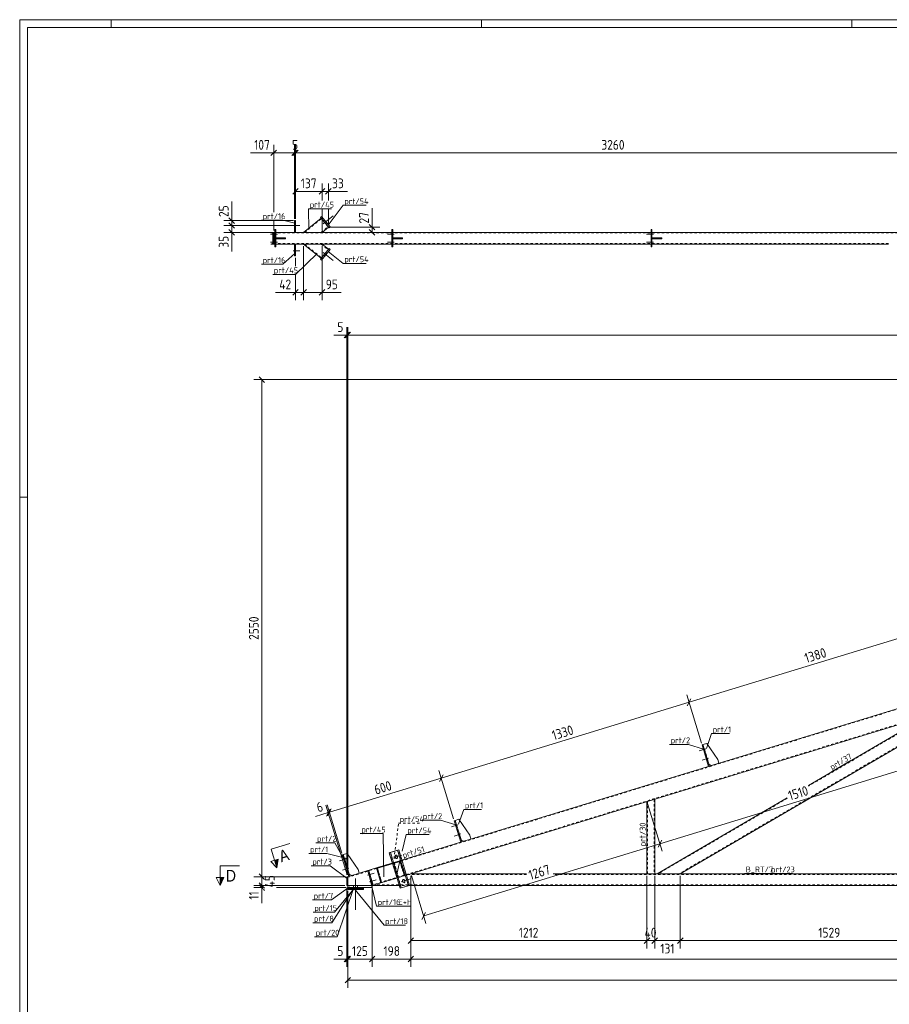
# Model space of a CAD drawing. Header units: millimetres. Extents: x 1 to 1188, y 1 to 840.
# Tile 2 of 7: x 1 to 447, y 335 to 840. Entities that reach past the tile are written whole.
import ezdxf

# ---------------------------------------------------------------- set-up
doc = ezdxf.new("R2010")
doc.units = ezdxf.units.MM
doc.header["$LTSCALE"] = 0.6
doc.linetypes.add('XKITLINE00', pattern=[0])
doc.linetypes.add('XKITLINE02', pattern=[4, 2, -2])
for name, color, linetype, lineweight in [('Bolt', 7, 'Continuous', 0), ('DrawingSheet', 5, 'Continuous', 0), ('Part', 2, 'Continuous', 0), ('PartMark', 3, 'Continuous', 0), ('Section', 6, 'Continuous', 0), ('Z-DIMENSIONS', 1, 'Continuous', 0)]:
    doc.layers.add(name, color=color, linetype=linetype, lineweight=lineweight)
doc.styles.add('ARIAL', font='ARIAL.TTF')
doc.styles.add('ISOCPEUR', font='ISOCPEUR.TTF')

msp = doc.modelspace()

# ---------------------------------------------------------------- hatches: boundary and pattern name
at = {"layer": 'Section'}
for points in [[(133.66, 409.33), (132.91, 404.92), (131.74, 408.75)], [(105.84, 399.9), (103.84, 395.9), (103.84, 399.9)]]:
    msp.add_hatch(color=6, dxfattribs=at).paths.add_polyline_path(points, flags=17)

# ---------------------------------------------------------------- linework, layer by layer
at = {"layer": 'Bolt', "color": 4, "linetype": 'XKITLINE00', "lineweight": 0}
for p, q in [((156.76, 735.26), (161.79, 739.37)), ((141.28, 734.41), (144.83, 734.41)), ((142.03, 735.11), (142.53, 735.11)), ((142.03, 733.71), (142.53, 733.71)), ((156.96, 736.59), (157.58, 737.09)), ((158.1, 735.19), (158.72, 735.7)), ((133.23, 729.91), (129.68, 729.91)), ((133.23, 729.91), (129.68, 729.91)), ((132.48, 730.61), (131.98, 730.61)), ((132.48, 730.61), (131.98, 730.61)), ((132.48, 729.21), (131.98, 729.21)), ((132.48, 729.21), (131.98, 729.21)), ((193.23, 729.91), (189.68, 729.91)), ((193.23, 729.91), (189.68, 729.91)), ((192.48, 730.61), (191.98, 730.61)), ((192.48, 730.61), (191.98, 730.61)), ((192.48, 729.21), (191.98, 729.21)), ((192.48, 729.21), (191.98, 729.21)), ((326.23, 729.91), (322.68, 729.91)), ((326.23, 729.91), (322.68, 729.91)), ((325.48, 730.61), (324.98, 730.61)), ((325.48, 730.61), (324.98, 730.61)), ((325.48, 729.21), (324.98, 729.21)), ((325.48, 729.21), (324.98, 729.21)), ((133.23, 725.91), (129.68, 725.91)), ((133.23, 725.91), (129.68, 725.91)), ((132.48, 726.61), (131.98, 726.61)), ((132.48, 726.61), (131.98, 726.61)), ((132.48, 725.21), (131.98, 725.21)), ((132.48, 725.21), (131.98, 725.21)), ((193.23, 725.91), (189.68, 725.91)), ((193.23, 725.91), (189.68, 725.91)), ((192.48, 726.61), (191.98, 726.61)), ((192.48, 726.61), (191.98, 726.61)), ((192.48, 725.21), (191.98, 725.21)), ((192.48, 725.21), (191.98, 725.21)), ((326.23, 725.91), (322.68, 725.91)), ((326.23, 725.91), (322.68, 725.91)), ((325.48, 726.61), (324.98, 726.61)), ((325.48, 726.61), (324.98, 726.61)), ((325.48, 725.21), (324.98, 725.21)), ((325.48, 725.21), (324.98, 725.21)), ((141.28, 721.41), (144.83, 721.41)), ((142.03, 722.11), (142.53, 722.11)), ((142.03, 720.71), (142.53, 720.71)), ((156.76, 720.56), (161.79, 716.44)), ((156.96, 719.23), (157.58, 718.72)), ((158.1, 720.62), (158.72, 720.12)), ((353.1, 465.96), (349.7, 464.93)), ((353.1, 465.96), (349.7, 464.93)), ((352.18, 466.41), (351.7, 466.27)), ((352.18, 466.41), (351.7, 466.27)), ((352.59, 465.08), (352.11, 464.93)), ((352.59, 465.08), (352.11, 464.93)), ((354.56, 461.18), (351.17, 460.15)), ((354.56, 461.18), (351.17, 460.15)), ((353.64, 461.63), (353.16, 461.49)), ((353.64, 461.63), (353.16, 461.49)), ((354.05, 460.29), (353.57, 460.15)), ((354.05, 460.29), (353.57, 460.15)), ((225.91, 427.08), (222.52, 426.04)), ((225.91, 427.08), (222.52, 426.04)), ((224.99, 427.53), (224.51, 427.38)), ((224.99, 427.53), (224.51, 427.38)), ((225.4, 426.19), (224.92, 426.04)), ((225.4, 426.19), (224.92, 426.04)), ((227.37, 422.3), (223.98, 421.26)), ((227.37, 422.3), (223.98, 421.26)), ((226.45, 422.75), (225.97, 422.6)), ((226.45, 422.75), (225.97, 422.6)), ((226.86, 421.41), (226.38, 421.26)), ((226.86, 421.41), (226.38, 421.26)), ((168.53, 409.54), (165.14, 408.5)), ((168.53, 409.54), (165.14, 408.5)), ((167.61, 409.99), (167.13, 409.84)), ((167.61, 409.99), (167.13, 409.84)), ((192.93, 410.2), (196.87, 411.4)), ((193.71, 411.13), (193.66, 410.78)), ((193.66, 410.78), (193.72, 410.44)), ((194, 411.47), (193.71, 411.13)), ((193.72, 410.44), (193.89, 410.09)), ((193.89, 410.09), (194.24, 409.77)), ((194.29, 411.45), (194, 411.47)), ((194.24, 409.77), (194.53, 409.75)), ((194.65, 411.13), (194.29, 411.45)), ((194.53, 409.75), (194.83, 410.08)), ((194.81, 410.77), (194.65, 411.13)), ((194.87, 410.43), (194.81, 410.77)), ((194.83, 410.08), (194.87, 410.43)), ((169.99, 404.76), (166.6, 403.72)), ((169.99, 404.76), (166.6, 403.72)), ((168.02, 408.65), (167.54, 408.5)), ((168.02, 408.65), (167.54, 408.5)), ((169.07, 405.21), (168.59, 405.06)), ((169.07, 405.21), (168.59, 405.06)), ((169.48, 403.87), (169, 403.72)), ((169.48, 403.87), (169, 403.72)), ((173.36, 383.4), (173.36, 399.4)), ((173.36, 383.4), (173.36, 399.4)), ((179.52, 401.13), (182.91, 402.17)), ((180.03, 402.02), (180.51, 402.17)), ((180.44, 400.68), (180.92, 400.83)), ((196.73, 397.77), (201.55, 399.24)), ((197.8, 399.04), (197.51, 398.7)), ((198.09, 399.01), (197.8, 399.04)), ((198.45, 398.69), (198.09, 399.01)), ((172.36, 394.9), (172.36, 395.9)), ((172.36, 394.9), (172.36, 395.9)), ((174.36, 394.9), (174.36, 395.9)), ((174.36, 394.9), (174.36, 395.9)), ((180.54, 397.78), (183.94, 398.82)), ((181.05, 398.67), (181.53, 398.82)), ((181.46, 397.33), (181.94, 397.48)), ((197.51, 398.7), (197.46, 398.35)), ((197.46, 398.35), (197.52, 398.01)), ((197.52, 398.01), (197.69, 397.66)), ((197.69, 397.66), (198.04, 397.34)), ((198.04, 397.34), (198.33, 397.32)), ((198.33, 397.32), (198.63, 397.65)), ((198.61, 398.34), (198.45, 398.69)), ((198.67, 398), (198.61, 398.34)), ((198.63, 397.65), (198.67, 398))]:
    msp.add_line(p, q, dxfattribs=at)
at = {"layer": 'Bolt', "color": 4, "linetype": 'XKITLINE02', "lineweight": 0}
for p, q in [((192.93, 410.2), (196.87, 411.4)), ((179.52, 401.13), (182.91, 402.17)), ((180.03, 402.02), (180.51, 402.17)), ((180.44, 400.68), (180.92, 400.83)), ((196.73, 397.77), (201.55, 399.24)), ((180.54, 397.78), (183.94, 398.82)), ((181.05, 398.67), (181.53, 398.82)), ((181.46, 397.33), (181.94, 397.48))]:
    msp.add_line(p, q, dxfattribs=at)
at = {"layer": 'DrawingSheet', "color": 2, "linetype": 'XKITLINE00', "lineweight": 0}
for p, q in [((1188, 840), (1, 840)), ((1, 840), (1, 1)), ((48, 836), (48, 840)), ((238, 836), (238, 840)), ((428, 836), (428, 840)), ((5, 595), (1, 595))]:
    msp.add_line(p, q, dxfattribs=at)
at = {"layer": 'DrawingSheet', "color": 3, "linetype": 'XKITLINE00', "lineweight": 0}
for p, q in [((1184, 836), (5, 836)), ((5, 836), (5, 5))]:
    msp.add_line(p, q, dxfattribs=at)
at = {"layer": 'Part', "color": 2, "linetype": 'XKITLINE00', "lineweight": 0}
for p, q in [((146.71, 730.91), (155.63, 738.21)), ((155.94, 739.1), (155.32, 738.6)), ((155.32, 738.6), (159.75, 733.18)), ((160.37, 733.69), (155.94, 739.1)), ((132.48, 732.41), (131.98, 732.41)), ((131.98, 732.41), (131.98, 723.41)), ((132.48, 723.41), (132.48, 732.41)), ((142.53, 736.91), (142.03, 736.91)), ((142.03, 736.91), (142.03, 730.91)), ((142.53, 730.91), (142.53, 736.91)), ((159.43, 733.57), (156.18, 730.91)), ((159.75, 733.18), (160.37, 733.69)), ((192.48, 732.41), (191.98, 732.41)), ((191.98, 732.41), (191.98, 723.41)), ((192.48, 723.41), (192.48, 732.41)), ((325.48, 732.41), (324.98, 732.41)), ((324.98, 732.41), (324.98, 723.41)), ((325.48, 723.41), (325.48, 732.41)), ((131.38, 730.91), (129.84, 730.91)), ((130.9, 724.91), (130.9, 730.91)), ((131.38, 724.91), (131.38, 730.91)), ((131.38, 724.91), (131.38, 730.91)), ((131.98, 730.91), (131.38, 730.91)), ((191.98, 730.91), (132.48, 730.91)), ((137.48, 728.16), (132.48, 728.16)), ((132.48, 728.16), (132.48, 727.66)), ((137.48, 727.66), (132.48, 727.66)), ((134.48, 727.66), (134.48, 728.16)), ((137.48, 728.16), (137.48, 728.16)), ((137.48, 727.66), (137.48, 728.16)), ((137.48, 727.66), (137.48, 727.66)), ((156.18, 730.91), (146.71, 730.91)), ((324.98, 730.91), (192.48, 730.91)), ((197.48, 728.16), (192.48, 728.16)), ((192.48, 728.16), (192.48, 727.66)), ((197.48, 727.66), (192.48, 727.66)), ((194.48, 727.66), (194.48, 728.16)), ((197.48, 728.16), (197.48, 728.16)), ((197.48, 727.66), (197.48, 728.16)), ((197.48, 727.66), (197.48, 727.66)), ((462.98, 730.91), (325.48, 730.91)), ((330.48, 728.16), (325.48, 728.16)), ((325.48, 728.16), (325.48, 727.66)), ((330.48, 727.66), (325.48, 727.66)), ((327.48, 727.66), (327.48, 728.16)), ((330.48, 728.16), (330.48, 728.16)), ((330.48, 727.66), (330.48, 728.16)), ((330.48, 727.66), (330.48, 727.66)), ((131.38, 724.91), (129.84, 724.91)), ((131.98, 724.91), (131.38, 724.91)), ((131.98, 723.41), (132.48, 723.41)), ((191.98, 724.91), (132.48, 724.91)), ((142.03, 724.91), (142.03, 718.91)), ((142.53, 718.91), (142.53, 724.91)), ((146.71, 724.91), (156.18, 724.91)), ((155.63, 717.6), (146.71, 724.91)), ((159.75, 722.64), (155.32, 717.22)), ((156.18, 724.91), (159.43, 722.25)), ((160.37, 722.13), (159.75, 722.64)), ((191.98, 723.41), (192.48, 723.41)), ((324.98, 724.91), (192.48, 724.91)), ((324.98, 723.41), (325.48, 723.41)), ((446.82, 724.91), (325.48, 724.91)), ((142.03, 718.91), (142.53, 718.91)), ((155.32, 717.22), (155.94, 716.71)), ((155.94, 716.71), (160.37, 722.13)), ((491.33, 498.81), (197.12, 408.87)), ((493.67, 491.16), (199.46, 401.21)), ((492.33, 490.76), (339.99, 401.9)), ((405.76, 447.21), (467.3, 483.1)), ((351.65, 468.14), (351.17, 468)), ((354.53, 457), (351.17, 468)), ((353.56, 468.73), (351.65, 468.14)), ((351.65, 468.14), (355.01, 457.15)), ((359.21, 460.52), (353.56, 468.73)), ((359.79, 458.61), (359.21, 460.52)), ((355.01, 457.15), (354.53, 457)), ((354.72, 458.1), (355.97, 457.44)), ((355.97, 457.44), (359.79, 458.61)), ((322.89, 438.95), (326.89, 440.17)), ((326.89, 401.9), (326.89, 440.17)), ((328.08, 401.9), (394.83, 440.83)), ((322.89, 401.9), (322.89, 438.95)), ((226.37, 429.84), (224.46, 429.26)), ((232.02, 421.64), (226.37, 429.84)), ((224.46, 429.26), (223.98, 429.11)), ((227.34, 418.11), (223.98, 429.11)), ((224.46, 429.26), (227.82, 418.26)), ((227.53, 419.22), (228.78, 418.55)), ((228.78, 418.55), (232.6, 419.72)), ((232.6, 419.72), (232.02, 421.64)), ((227.82, 418.26), (227.34, 418.11)), ((167.08, 411.71), (166.61, 411.56)), ((166.61, 411.56), (169.97, 400.56)), ((169, 412.29), (167.08, 411.71)), ((167.08, 411.71), (170.45, 400.71)), ((174.64, 404.09), (169, 412.29)), ((195.51, 414.12), (190.68, 412.65)), ((190.68, 412.65), (196.23, 394.48)), ((196.82, 394.66), (191.27, 412.83)), ((201.06, 395.95), (195.51, 414.12)), ((184.05, 404.87), (170.45, 400.71)), ((174.64, 404.09), (175.23, 402.17)), ((192.29, 407.39), (184.05, 404.87)), ((186.39, 397.22), (184.05, 404.87)), ((168.89, 400.39), (169.39, 400.39)), ((168.89, 400.39), (168.89, 395.9)), ((169.39, 400.39), (169.97, 400.56)), ((169.39, 395.9), (169.39, 400.39)), ((169.39, 400.39), (169.39, 395.9)), ((170.45, 400.71), (169.97, 400.56)), ((170.15, 401.67), (171.4, 401)), ((179.65, 403.26), (180.13, 403.41)), ((179.65, 403.26), (181.9, 395.9)), ((180.13, 403.41), (182.38, 396.05)), ((194.62, 399.74), (186.39, 397.22)), ((201.7, 401.9), (199.46, 401.21)), ((201.7, 401.9), (261.07, 401.9)), ((274.84, 401.9), (999.39, 401.9)), ((322.89, 401.9), (326.89, 401.9)), ((168.89, 395.9), (169.39, 395.9)), ((169.39, 394.9), (169.39, 395.9)), ((181.89, 395.9), (169.39, 395.9)), ((169.39, 394.9), (181.89, 394.9)), ((169.39, 393.9), (169.39, 394.9)), ((169.39, 394.9), (177.39, 394.9)), ((169.39, 394.7), (169.39, 394.9)), ((169.39, 394.9), (177.39, 394.9)), ((169.39, 394.4), (169.39, 394.7)), ((169.39, 394.7), (177.39, 394.7)), ((177.39, 394.7), (169.39, 394.7)), ((177.39, 394.4), (169.39, 394.4)), ((169.39, 394.4), (169.39, 393.9)), ((177.39, 394.4), (169.39, 394.4)), ((177.39, 393.9), (177.39, 394.9)), ((177.39, 394.7), (177.39, 394.9)), ((177.39, 394.4), (177.39, 394.7)), ((177.39, 393.9), (177.39, 394.4)), ((181.89, 395.9), (181.9, 395.9)), ((181.89, 394.9), (181.89, 395.9)), ((182.38, 396.05), (181.9, 395.9)), ((181.9, 395.9), (182.07, 395.9)), ((186.39, 397.22), (182.07, 395.9)), ((186.39, 397.22), (182.07, 395.9)), ((195.8, 395.9), (182.07, 395.9)), ((201.06, 395.95), (196.23, 394.48)), ((987.39, 395.9), (200.88, 395.9)), ((177.39, 393.9), (169.39, 393.9)), ((177.39, 393.9), (169.39, 393.9))]:
    msp.add_line(p, q, dxfattribs=at)
at = {"layer": 'Part', "color": 7, "linetype": 'XKITLINE02', "lineweight": 0}
for p, q in [((147.18, 730.91), (155.82, 737.98)), ((155.63, 738.21), (159.43, 733.57)), ((155.71, 730.91), (159.24, 733.8)), ((131.38, 730.91), (130.36, 730.91)), ((130.36, 730.61), (131.29, 730.61)), ((131.29, 730.61), (131.29, 725.21)), ((131.29, 730.61), (1003.39, 730.61)), ((132.48, 730.91), (131.98, 730.91)), ((133.48, 727.66), (133.48, 728.16)), ((137.48, 728.16), (137.48, 727.66)), ((142.03, 730.91), (142.53, 730.91)), ((192.48, 730.91), (191.98, 730.91)), ((193.48, 727.66), (193.48, 728.16)), ((197.48, 728.16), (197.48, 727.66)), ((325.48, 730.91), (324.98, 730.91)), ((326.48, 727.66), (326.48, 728.16)), ((330.48, 728.16), (330.48, 727.66)), ((131.29, 725.21), (130.36, 725.21)), ((131.38, 724.91), (130.36, 724.91)), ((446.82, 725.21), (131.29, 725.21)), ((132.48, 724.91), (131.98, 724.91)), ((142.53, 724.91), (142.03, 724.91)), ((147.18, 724.91), (155.82, 717.84)), ((159.43, 722.25), (155.63, 717.6)), ((155.71, 724.91), (159.24, 722.02)), ((192.48, 724.91), (191.98, 724.91)), ((325.48, 724.91), (324.98, 724.91)), ((1003.39, 655.05), (169.39, 400.08)), ((588.38, 520.43), (181.05, 395.9)), ((491.08, 490.37), (339.39, 401.9)), ((468.55, 483.49), (405.85, 446.91)), ((351.65, 468.14), (354.72, 458.1)), ((326.59, 440.08), (326.59, 401.9)), ((394.92, 440.54), (328.67, 401.9)), ((323.19, 401.9), (323.19, 439.04)), ((224.46, 429.26), (227.53, 419.22)), ((167.08, 411.71), (170.15, 401.67)), ((195.51, 414.12), (190.68, 412.65)), ((190.68, 412.65), (196.23, 394.48)), ((191.27, 412.83), (196.82, 394.66)), ((200.47, 395.77), (194.92, 413.94)), ((194.92, 413.94), (200.47, 395.77)), ((201.06, 395.95), (195.51, 414.12)), ((197.12, 408.87), (184.05, 404.87)), ((184.05, 404.87), (196.22, 408.59)), ((184.05, 404.87), (186.39, 397.22)), ((196.13, 408.25), (184.59, 404.72)), ((184.59, 404.72), (196.13, 408.25)), ((184.59, 404.72), (186.76, 397.65)), ((186.76, 397.65), (184.59, 404.72)), ((196.22, 408.59), (192.29, 407.39)), ((194.93, 399.83), (192.59, 407.48)), ((194.93, 399.83), (192.59, 407.48)), ((194.91, 400.14), (192.75, 407.22)), ((194.91, 400.14), (192.75, 407.22)), ((195.02, 400.17), (192.86, 407.25)), ((195.02, 400.17), (192.86, 407.25)), ((193.11, 407.64), (195.45, 399.99)), ((195.45, 399.99), (193.11, 407.64)), ((198.29, 401.17), (196.13, 408.25)), ((196.13, 408.25), (198.29, 401.17)), ((196.22, 408.59), (198.56, 400.94)), ((198.56, 400.94), (196.22, 408.59)), ((169.97, 400.56), (170.45, 400.71)), ((171.4, 401), (175.23, 402.17)), ((180.13, 403.41), (179.65, 403.26)), ((181.9, 395.9), (179.65, 403.26)), ((182.38, 396.05), (180.13, 403.41)), ((199.46, 401.21), (186.39, 397.22)), ((199.46, 401.21), (186.39, 397.22)), ((198.56, 400.94), (186.39, 397.22)), ((198.29, 401.17), (186.76, 397.65)), ((198.29, 401.17), (186.76, 397.65)), ((194.62, 399.74), (198.56, 400.94)), ((261.16, 401.6), (200.72, 401.6)), ((999.39, 401.6), (274.94, 401.6)), ((339.99, 401.9), (328.08, 401.9)), ((169.39, 395.9), (181.89, 395.9)), ((169.39, 395.9), (169.39, 395.9)), ((169.39, 395.9), (181.89, 395.9)), ((169.39, 395.9), (169.39, 395.9)), ((169.39, 394.9), (181.89, 394.9)), ((169.39, 393.9), (169.39, 394.4)), ((172.36, 393.9), (172.36, 394.9)), ((172.36, 393.9), (172.36, 394.9)), ((172.36, 394.7), (172.36, 394.9)), ((172.36, 394.7), (172.36, 394.9)), ((172.36, 394.4), (172.36, 394.7)), ((172.36, 394.4), (172.36, 394.7)), ((172.36, 393.9), (172.36, 394.4)), ((172.36, 393.9), (172.36, 394.4)), ((173.36, 393.9), (173.36, 394.9)), ((173.36, 393.9), (173.36, 394.9)), ((173.36, 393.9), (173.36, 394.9)), ((173.36, 393.9), (173.36, 394.9)), ((173.36, 394.7), (173.36, 394.9)), ((173.36, 394.7), (173.36, 394.9)), ((173.36, 394.7), (173.36, 394.9)), ((173.36, 394.7), (173.36, 394.9)), ((173.36, 394.4), (173.36, 394.7)), ((173.36, 394.4), (173.36, 394.7)), ((173.36, 394.4), (173.36, 394.7)), ((173.36, 394.4), (173.36, 394.7)), ((173.36, 393.9), (173.36, 394.4)), ((173.36, 393.9), (173.36, 394.4)), ((173.36, 393.9), (173.36, 394.4)), ((173.36, 393.9), (173.36, 394.4)), ((177.39, 393.9), (177.39, 394.9)), ((177.39, 393.9), (177.39, 394.9)), ((177.39, 394.9), (177.39, 393.9)), ((177.39, 393.9), (177.39, 394.9)), ((177.39, 394.9), (177.39, 393.9)), ((177.39, 394.7), (177.39, 394.9)), ((177.39, 394.7), (177.39, 394.9)), ((177.39, 394.9), (177.39, 394.7)), ((177.39, 394.7), (177.39, 394.9)), ((177.39, 394.9), (177.39, 394.7)), ((177.39, 394.4), (177.39, 394.7)), ((177.39, 394.4), (177.39, 394.7)), ((177.39, 394.7), (177.39, 394.4)), ((177.39, 394.4), (177.39, 394.7)), ((177.39, 394.7), (177.39, 394.4)), ((177.39, 393.9), (177.39, 394.4)), ((177.39, 393.9), (177.39, 394.4)), ((177.39, 394.4), (177.39, 393.9)), ((177.39, 393.9), (177.39, 394.4)), ((177.39, 394.4), (177.39, 393.9)), ((181.89, 395.9), (181.89, 395.9)), ((181.89, 395.9), (181.89, 395.9)), ((182.38, 396.05), (181.9, 395.9)), ((181.9, 395.9), (181.9, 395.9)), ((999.39, 396.2), (183.05, 396.2)), ((200.88, 395.9), (195.8, 395.9)), ((196.23, 394.48), (201.06, 395.95))]:
    msp.add_line(p, q, dxfattribs=at)
at = {"layer": 'PartMark', "color": 7, "linetype": 'XKITLINE00', "lineweight": 0}
for p, q in [((149.29, 743.01), (161.06, 743.01)), ((149.3, 732.41), (149.29, 743.01)), ((159.3, 734.67), (166.99, 744.79)), ((166.99, 744.79), (178.76, 744.79)), ((125.1, 737.08), (136.1, 737.08)), ((142.16, 735.68), (136.1, 737.08)), ((142.16, 720.14), (136.1, 714.54)), ((153.71, 720.13), (142.6, 709.34)), ((159.29, 721.17), (167.04, 715.02)), ((125.1, 714.54), (136.1, 714.54)), ((167.04, 715.02), (178.81, 715.02)), ((130.83, 709.34), (142.6, 709.34)), ((353.46, 466.23), (356.05, 473.79)), ((356.05, 473.79), (365.24, 473.79)), ((334.48, 468.25), (344.19, 468.25)), ((351.98, 465.85), (344.19, 468.25)), ((417.63, 454.25), (427.58, 460.05)), ((226.27, 427.34), (228.86, 434.9)), ((228.86, 434.9), (238.05, 434.9)), ((207.29, 429.36), (217, 429.36)), ((224.79, 426.96), (217, 429.36)), ((322.79, 415.4), (322.79, 426.91)), ((175.81, 422.47), (187.58, 422.47)), ((187.93, 400.26), (187.58, 422.47)), ((197.29, 413.41), (199.33, 422.02)), ((199.33, 422.02), (211.1, 422.02)), ((152.98, 417.78), (162.69, 417.78)), ((167.42, 409.41), (162.69, 417.78)), ((149.35, 412.27), (158.54, 412.27)), ((168.9, 409.79), (158.54, 412.27)), ((194.51, 401.71), (196.84, 411.52)), ((197.57, 409.11), (208.09, 412.32)), ((150.61, 406), (160.31, 406)), ((169.02, 399.46), (160.31, 406)), ((180.24, 401.84), (184.12, 385.25)), ((373.02, 402), (397.55, 402)), ((170.18, 395.26), (160.98, 388.47)), ((172.52, 394.5), (161.14, 376.78)), ((172.52, 394.19), (162.62, 382.19)), ((172.52, 394.81), (163.86, 369.57)), ((172.52, 394.57), (187.96, 375.48)), ((151.27, 388.47), (160.98, 388.47)), ((184.12, 385.25), (201.69, 385.25)), ((151.62, 382.19), (162.62, 382.19)), ((151.43, 376.78), (161.14, 376.78)), ((187.96, 375.48), (198.96, 375.48)), ((152.34, 369.57), (163.86, 369.57))]:
    msp.add_line(p, q, dxfattribs=at)
at = {"layer": 'PartMark', "color": 7, "linetype": 'XKITLINE02', "lineweight": 0}
for p, q in [((193.1, 409.56), (195.46, 427.83)), ((195.46, 427.83), (207.23, 427.83))]:
    msp.add_line(p, q, dxfattribs=at)
at = {"layer": 'Section', "color": 6, "linetype": 'XKITLINE00', "lineweight": 0}
for p, q in [((129.99, 414.48), (139.55, 417.41)), ((129.99, 414.48), (132.91, 404.92)), ((133.66, 409.33), (129.83, 408.16)), ((132.91, 404.92), (133.66, 409.33)), ((103.84, 405.9), (113.84, 405.9)), ((103.84, 405.9), (103.84, 395.9)), ((132.91, 404.92), (129.83, 408.16)), ((103.84, 395.9), (101.84, 399.9)), ((105.84, 399.9), (101.84, 399.9)), ((103.84, 395.9), (105.84, 399.9))]:
    msp.add_line(p, q, dxfattribs=at)
at = {"layer": 'Z-DIMENSIONS', "color": 7, "linetype": 'XKITLINE00', "lineweight": 0}
for p, q in [((132.79, 773.11), (129.96, 770.28)), ((131.38, 741.28), (131.38, 775.8)), ((143.44, 773.11), (140.61, 770.28)), ((143.94, 773.11), (141.11, 770.28)), ((142.03, 737.91), (142.03, 775.8)), ((142.53, 737.91), (142.53, 775.8)), ((131.38, 771.7), (119.46, 771.7)), ((131.38, 771.7), (119.46, 771.7)), ((131.38, 771.7), (142.03, 771.7)), ((142.63, 772.3), (140.61, 770.28)), ((143.13, 772.3), (141.11, 770.28)), ((142.03, 737.91), (142.03, 772.3)), ((142.03, 771.7), (142.53, 771.7)), ((142.53, 737.91), (142.53, 772.3)), ((142.53, 771.7), (468.52, 771.7)), ((143.94, 753.35), (141.11, 750.52)), ((142.53, 737.91), (142.53, 756.04)), ((157.6, 753.35), (154.77, 750.52)), ((157.6, 753.35), (154.77, 750.52)), ((156.18, 747.21), (156.18, 756.04)), ((156.18, 747.21), (156.18, 756.04)), ((160.85, 753.35), (158.02, 750.52)), ((159.43, 747.21), (159.43, 756.04)), ((142.53, 751.94), (156.18, 751.94)), ((156.18, 751.94), (159.43, 751.94)), ((159.43, 751.94), (169.2, 751.94)), ((159.43, 751.94), (169.2, 751.94)), ((109.79, 736.91), (109.79, 746.67)), ((109.79, 736.91), (109.79, 746.67)), ((156.18, 731.91), (156.18, 743.01)), ((156.18, 731.91), (156.18, 743.01)), ((159.43, 734.57), (159.43, 743.01)), ((181.8, 733.57), (181.8, 743.33)), ((181.8, 733.57), (181.8, 743.33)), ((108.37, 738.32), (111.2, 735.49)), ((141.53, 736.91), (105.69, 736.91)), ((143.83, 734.41), (105.69, 734.41)), ((143.83, 734.41), (105.69, 734.41)), ((108.37, 735.82), (111.2, 732.99)), ((108.37, 735.82), (111.2, 732.99)), ((109.79, 734.41), (109.79, 736.91)), ((109.79, 730.91), (109.79, 734.41)), ((131.38, 731.91), (131.38, 737.08)), ((160.43, 733.57), (185.8, 733.57)), ((180.39, 734.98), (183.22, 732.15)), ((181.8, 730.91), (181.8, 733.57)), ((141.53, 730.91), (105.69, 730.91)), ((108.37, 732.32), (111.2, 729.49)), ((109.79, 730.91), (109.79, 721.14)), ((109.79, 730.91), (109.79, 721.14)), ((161.77, 730.91), (185.8, 730.91)), ((180.39, 732.32), (183.22, 729.49)), ((146.71, 723.91), (146.71, 696.12)), ((146.71, 723.91), (146.71, 696.12)), ((156.18, 723.91), (156.18, 696.12)), ((142.53, 717.91), (142.53, 713.54)), ((142.53, 709.34), (142.53, 696.12)), ((142.53, 700.12), (132.33, 700.12)), ((142.53, 700.12), (132.33, 700.12)), ((143.94, 701.53), (141.11, 698.7)), ((142.53, 700.12), (146.71, 700.12)), ((148.12, 701.53), (145.29, 698.7)), ((148.12, 701.53), (145.29, 698.7)), ((146.71, 700.12), (156.18, 700.12)), ((157.6, 701.53), (154.77, 698.7)), ((156.18, 700.12), (165.95, 700.12)), ((156.18, 700.12), (165.95, 700.12)), ((168.89, 401.39), (168.89, 682.32)), ((169.39, 401.39), (169.39, 682.32)), ((169.39, 401.39), (169.39, 682.32)), ((168.89, 678.22), (162.13, 678.22)), ((168.89, 678.22), (162.13, 678.22)), ((170.31, 679.63), (167.48, 676.8)), ((170.81, 679.63), (167.98, 676.8)), ((170.81, 679.63), (167.98, 676.8)), ((168.89, 678.22), (169.39, 678.22)), ((169.39, 678.22), (1003.39, 678.22)), ((123.82, 656.78), (126.65, 653.95)), ((1002.39, 655.37), (121.14, 655.37)), ((125.24, 400.39), (125.24, 655.37)), ((344.49, 489.84), (476.46, 530.19)), ((350.88, 468.95), (343.29, 493.76)), ((350.88, 468.95), (343.29, 493.76)), ((345.43, 491.61), (343.55, 488.08)), ((345.43, 491.61), (343.55, 488.08)), ((217.3, 450.96), (344.49, 489.84)), ((329.51, 417.3), (473.92, 461.45)), ((223.69, 430.07), (216.1, 454.88)), ((223.69, 430.07), (216.1, 454.88)), ((159.92, 433.42), (217.3, 450.96)), ((218.24, 452.72), (216.36, 449.19)), ((218.24, 452.72), (216.36, 449.19)), ((169.1, 401.35), (158.15, 437.16)), ((160.29, 435.01), (158.41, 431.47)), ((166.31, 412.52), (158.73, 437.34)), ((166.31, 412.52), (158.73, 437.34)), ((160.86, 435.18), (158.99, 431.65)), ((160.86, 435.18), (158.99, 431.65)), ((323.18, 438), (330.68, 413.47)), ((323.18, 438), (330.68, 413.47)), ((159.35, 433.24), (152.89, 431.26)), ((159.35, 433.24), (152.89, 431.26)), ((159.35, 433.24), (159.92, 433.42)), ((208.32, 380.25), (329.51, 417.3)), ((330.45, 419.07), (328.57, 415.53)), ((330.45, 419.07), (328.57, 415.53)), ((125.84, 400.39), (121.14, 400.39)), ((168.39, 400.39), (121.24, 400.39)), ((123.82, 401.8), (125.84, 399.79)), ((123.82, 401.8), (126.65, 398.97)), ((125.24, 395.9), (125.24, 400.39)), ((168.39, 400.39), (132.84, 400.39)), ((201.7, 400.9), (201.7, 354.16)), ((201.7, 400.9), (201.7, 363.59)), ((201.7, 400.9), (201.7, 354.16)), ((201.99, 400.94), (209.49, 376.42)), ((322.89, 400.9), (322.89, 375.19)), ((322.89, 400.9), (322.89, 363.59)), ((326.89, 400.9), (326.89, 363.59)), ((326.89, 400.9), (326.89, 375.19)), ((339.99, 400.9), (339.99, 363.49)), ((339.99, 400.9), (339.99, 363.59)), ((125.84, 395.9), (121.14, 395.9)), ((125.84, 394.8), (121.14, 394.8)), ((167.89, 395.9), (121.24, 395.9)), ((123.82, 397.31), (125.84, 395.3)), ((123.82, 397.31), (126.65, 394.49)), ((123.82, 396.21), (125.84, 394.2)), ((125.24, 394.8), (125.24, 395.9)), ((125.24, 394.8), (125.24, 386.75)), ((125.24, 394.8), (125.24, 386.75)), ((167.89, 395.9), (132.84, 395.9)), ((168.39, 394.8), (132.84, 394.8)), ((168.89, 394.9), (168.89, 354.16)), ((126.11, 393.92), (126.65, 393.38)), ((169.39, 393.15), (169.39, 343.32)), ((169.39, 393.15), (169.39, 354.16)), ((169.39, 393.15), (169.39, 354.16)), ((181.89, 393.9), (181.89, 354.16)), ((181.89, 393.9), (181.89, 354.16)), ((209.26, 382.01), (207.38, 378.48)), ((203.11, 369), (200.28, 366.17)), ((324.3, 369), (321.47, 366.17)), ((328.3, 369), (325.47, 366.17)), ((341.4, 369), (338.57, 366.17)), ((341.4, 369), (338.57, 366.17)), ((201.7, 367.59), (322.89, 367.59)), ((323.49, 368.19), (321.47, 366.17)), ((322.89, 368.19), (322.89, 363.59)), ((322.89, 367.59), (326.89, 367.59)), ((327.49, 368.19), (325.47, 366.17)), ((326.89, 368.19), (326.89, 363.49)), ((326.89, 367.59), (339.99, 367.59)), ((339.99, 367.59), (492.89, 367.59)), ((170.31, 359.57), (167.48, 356.75)), ((170.81, 359.57), (167.98, 356.75)), ((170.56, 359.33), (167.98, 356.75)), ((183.31, 359.57), (180.48, 356.75)), ((183.31, 359.57), (180.48, 356.75)), ((203.11, 359.57), (200.28, 356.75)), ((203.11, 359.57), (200.28, 356.75)), ((168.89, 358.16), (162.13, 358.16)), ((168.89, 358.16), (162.13, 358.16)), ((168.89, 358.16), (169.39, 358.16)), ((169.39, 358.16), (181.89, 358.16)), ((181.89, 358.16), (201.7, 358.16)), ((201.7, 358.16), (999.39, 358.16)), ((170.81, 348.74), (167.98, 345.91)), ((169.39, 347.32), (999.39, 347.32))]:
    msp.add_line(p, q, dxfattribs=at)
at = {"layer": 'Z-DIMENSIONS', "color": 3}
for p in [(131.38, 771.7), (142.03, 771.7), (142.03, 771.7), (142.53, 771.7), (142.53, 771.7), (142.53, 751.94), (156.18, 751.94), (156.18, 751.94), (159.43, 751.94), (109.79, 736.91), (109.79, 734.41), (109.79, 734.41), (181.8, 733.57), (109.79, 730.91), (181.8, 730.91), (142.53, 700.12), (146.71, 700.12), (146.71, 700.12), (156.18, 700.12), (168.89, 678.22), (169.39, 678.22), (169.39, 678.22), (125.24, 655.37), (344.49, 489.84), (344.49, 489.84), (217.3, 450.96), (217.3, 450.96), (159.35, 433.24), (159.92, 433.42), (159.92, 433.42), (329.51, 417.3), (329.51, 417.3), (125.24, 400.39), (125.24, 400.39), (125.24, 395.9), (125.24, 395.9), (125.24, 394.8), (208.32, 380.25), (201.7, 367.59), (322.89, 367.59), (322.89, 367.59), (326.89, 367.59), (326.89, 367.59), (339.99, 367.59), (339.99, 367.59), (168.89, 358.16), (169.39, 358.16), (169.39, 358.16), (181.89, 358.16), (181.89, 358.16), (201.7, 358.16), (201.7, 358.16), (169.39, 347.32)]:
    msp.add_point(p, dxfattribs=at)

# ---------------------------------------------------------------- texts
at = {"layer": 'PartMark', "color": 3, "style": 'ISOCPEUR', "width": 0.85}
for s, p in [('prt/54', (167.59, 745.39)), ('prt/45', (149.89, 743.61)), ('prt/16', (125.7, 737.68)), ('prt/16', (125.7, 715.14)), ('prt/54', (167.64, 715.62)), ('prt/45', (131.43, 709.94)), ('prt/1', (356.65, 474.39)), ('prt/2', (335.08, 468.85)), ('prt/1', (229.46, 435.5)), ('prt/54', (196.06, 428.43)), ('prt/2', (207.89, 429.96)), ('prt/45', (176.41, 423.07)), ('prt/54', (199.93, 422.62)), ('prt/2', (153.58, 418.38)), ('prt/1', (149.95, 412.87)), ('prt/3', (151.21, 406.6)), ('prt/23', (386.64, 402.6)), ('prt/7', (151.87, 389.07)), ('prt/16', (184.72, 385.85)), ('prt/15', (152.22, 382.79)), ('E+H', (195.42, 385.85)), ('prt/8', (152.03, 377.38)), ('prt/18', (188.56, 376.08)), ('prt/20', (152.94, 370.17))]:
    msp.add_text(s, height=3, dxfattribs=at).set_placement(p)
for s, rotation, p in [('prt/37', 30.2522, (417.85, 455.07)), ('prt/30', 90.0002, (322.19, 416)), ('prt/51', 16.9997, (197.97, 409.86))]:
    msp.add_text(s, height=3, rotation=rotation, dxfattribs=at).set_placement(p)
at = {"layer": 'PartMark', "color": 1, "style": 'ISOCPEUR', "width": 0.85}
msp.add_text('B_RT/7', height=3, dxfattribs=at).set_placement((373.62, 402.6))
at = {"layer": 'Section', "color": 6, "style": 'ARIAL', "width": 0.85}
msp.add_text('A', height=6, rotation=16.9997, dxfattribs=at).set_placement((135.2, 407.71))
msp.add_text('D', height=6, dxfattribs=at).set_placement((106.84, 397.9))
at = {"layer": 'Z-DIMENSIONS', "color": 3, "style": 'ISOCPEUR', "width": 0.85}
for s, p in [('107', (121.34, 773.3)), ('5', (140.77, 773.3)), ('3260', (299.51, 773.3)), ('137', (145.27, 753.54)), ('33', (161.31, 753.54)), ('42', (134.21, 701.72)), ('95', (158.06, 701.72)), ('5', (164.01, 679.82)), ('1212', (257.14, 369.19)), ('40', (321.67, 369.19)), ('1529', (410.85, 369.19)), ('5', (164.01, 359.76)), ('125', (171.56, 359.76)), ('198', (187.71, 359.76)), ('131', (329.78, 360.99))]:
    msp.add_text(s, height=5, dxfattribs=at).set_placement(p)
for s, rotation, p in [('25', 90.0002, (108.19, 738.78)), ('27', 90.0002, (180.2, 735.44)), ('35', 90.0002, (108.19, 723.02)), ('2550', 90.0002, (123.64, 521.86)), ('1380', 16.9997, (404.67, 509.91)), ('1330', 16.9997, (275.09, 470.3)), ('600', 16.9997, (183.83, 442.4)), ('1510', 16.9997, (396.32, 439.4)), ('6', 16.9997, (154.21, 433.34)), ('1267', 16.9997, (263.1, 398.67)), ('45', 90.0002, (131.84, 394.92)), ('11', 90.0002, (123.64, 388.63))]:
    msp.add_text(s, height=5, rotation=rotation, dxfattribs=at).set_placement(p)

doc.saveas('drawing.dxf')
